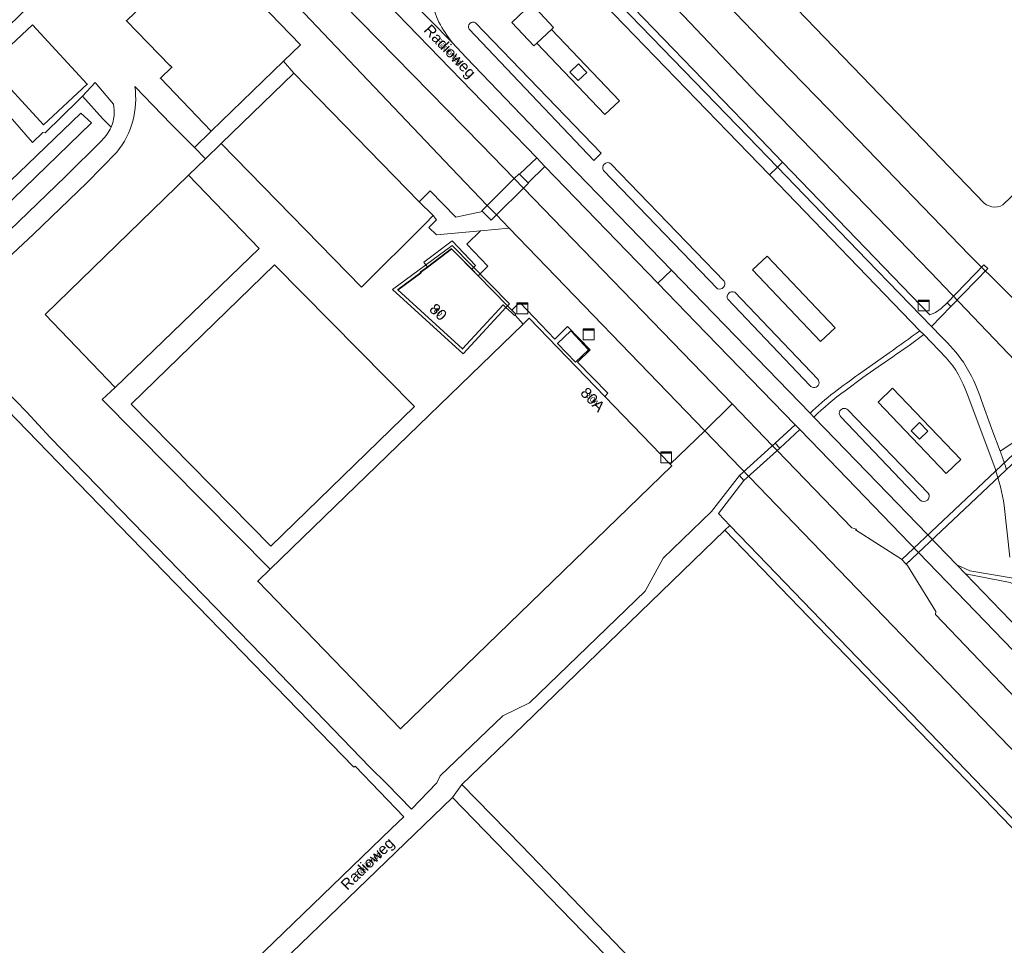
# Model space of a CAD drawing. Header units: metres. Extents: x 124322 to 125871, y 483990 to 485142.
# Tile 37 of 61: x 124943 to 125126, y 484403 to 484574. Entities that reach past the tile are written whole.
import ezdxf
from ezdxf.enums import TextEntityAlignment as Align

# ---------------------------------------------------------------- set-up
doc = ezdxf.new("R2010")
doc.units = ezdxf.units.M
for name, color, linetype, lineweight in [('B-RO-KL-DATA-S', 90, 'Continuous', 25), ('B-RO-KW-KUNSTWERK-GV', 170, 'Continuous', 18), ('B-RO-KW-KUNSTWERK_DEK-GV', 7, 'Continuous', 18), ('B-RO-KW-KUNSTWERK_DUIKER-GV', 170, 'Continuous', 18), ('B-RO-OG-BEBOUWING-GV', 7, 'Continuous', 35), ('B-RO-OG-BEBOUWING-T18', 7, 'Continuous', 18), ('B-RO-OG-BEBOUWING-T18 @ 0.5', 7, 'Continuous', 18), ('B-RO-OG-BEBOUWING-T18 @ 1', 7, 'Continuous', 18), ('B-RO-OG-BEBOUWING_LUIFEL-GV', 7, 'Continuous', 18), ('B-RO-OG-TERREIN_CULTUURSCHEIDING-GV', 7, 'Continuous', 0), ('B-RO-OG-TOPOGRAFIE-T18', 7, 'Continuous', 18), ('B-RO-OG-TOPOGRAFIE-T18 @ 0.5', 7, 'Continuous', 18), ('B-RO-OG-TOPOGRAFIE-T18 @ 1', 7, 'Continuous', 18), ('B-RO-OG-WATER-GV', 151, 'Continuous', 13), ('B-RO-VH-ONVERHARD-GV', 252, 'Continuous', 18), ('B-RO-VH-VERHARDING_GESLOTEN-GV', 252, 'Continuous', 18), ('B-RO-VH-VERHARDING_HALFVERHARDING-GV', 7, 'Continuous', 9), ('B-RO-VH-VERHARDING_OPEN-GV', 7, 'Continuous', 9), ('B-RO-VH-VERHARDING_TEGEL-GV', 7, 'Continuous', 9)]:
    doc.layers.add(name, color=color, linetype=linetype, lineweight=lineweight)
doc.styles.add('IBstijl', font='arial.ttf', dxfattribs={"height": 2})

# ---------------------------------------------------------------- blocks, each defined once
blk = doc.blocks.new('SKL-DATA_KAST-SO')
at = {"color": 0, "linetype": 'ByBlock', "lineweight": 18}
for points in [[(-2, 2), (2, 2), (2, 1.68), (-2, 1.68)], [(-2, 1.52), (2, 1.52), (2, -2), (-2, -2)]]:
    blk.add_lwpolyline(points, close=True, dxfattribs=at)
blk = doc.blocks.new('*U171')
at = {"layer": 'B-RO-OG-TOPOGRAFIE-T18 @ 0.5', "style": 'IBstijl'}
blk.add_text('Radioweg', height=1, rotation=-46.3, dxfattribs=at).set_placement((125022.905, 484568.298), align=Align.MIDDLE)
at = {"layer": 'B-RO-OG-TOPOGRAFIE-T18 @ 1', "style": 'IBstijl'}
blk.add_text('Radioweg', height=2, rotation=-46.3, dxfattribs=at).set_placement((125022.905, 484568.298), align=Align.MIDDLE)
blk = doc.blocks.new('*U174')
at = {"layer": 'B-RO-OG-TOPOGRAFIE-T18 @ 0.5', "style": 'IBstijl'}
blk.add_text('Radioweg', height=1, rotation=44.1, dxfattribs=at).set_placement((125007.922, 484417.48), align=Align.MIDDLE)
at = {"layer": 'B-RO-OG-TOPOGRAFIE-T18 @ 1', "style": 'IBstijl'}
blk.add_text('Radioweg', height=2, rotation=44.1, dxfattribs=at).set_placement((125007.922, 484417.48), align=Align.MIDDLE)
blk = doc.blocks.new('*U245')
at = {"layer": 'B-RO-OG-BEBOUWING-T18 @ 0.5', "style": 'IBstijl'}
blk.add_text('80', height=1, rotation=-42.5, dxfattribs=at).set_placement((125020.886, 484520.067), align=Align.MIDDLE)
at = {"layer": 'B-RO-OG-BEBOUWING-T18 @ 1', "style": 'IBstijl'}
blk.add_text('80', height=2, rotation=-42.5, dxfattribs=at).set_placement((125020.886, 484520.067), align=Align.MIDDLE)
blk = doc.blocks.new('*U255')
at = {"layer": 'B-RO-OG-BEBOUWING-T18 @ 0.5', "style": 'IBstijl'}
blk.add_text('80A', height=1, rotation=-46, dxfattribs=at).set_placement((125049.567, 484503.813), align=Align.MIDDLE)
at = {"layer": 'B-RO-OG-BEBOUWING-T18 @ 1', "style": 'IBstijl'}
blk.add_text('80A', height=2, rotation=-46, dxfattribs=at).set_placement((125049.567, 484503.813), align=Align.MIDDLE)

msp = doc.modelspace()

# ---------------------------------------------------------------- linework, layer by layer
at = {"layer": 'B-RO-KW-KUNSTWERK-GV'}
msp.add_lwpolyline([(125029.991, 484539.864), (125031.683, 484538.109), (125036.701, 484543.074), (125035.007, 484544.825)], close=True, dxfattribs=at)
at = {"layer": 'B-RO-KW-KUNSTWERK_DEK-GV'}
for points in [[(125122.19, 484528.818), (125115.349, 484521.763), (125116.063, 484521.07), (125122.908, 484528.122)], [(125077.626, 484488.811), (125084.279, 484494.791), (125083.454, 484495.7), (125076.802, 484489.718)]]:
    msp.add_lwpolyline(points, close=True, dxfattribs=at)
at = {"layer": 'B-RO-KW-KUNSTWERK_DUIKER-GV'}
msp.add_lwpolyline([(125130.594, 484494.773), (125129.776, 484495.651), (125106.921, 484474.14), (125107.759, 484473.281)], close=True, dxfattribs=at)
at = {"layer": 'B-RO-OG-BEBOUWING-GV'}
for points in [[(124992.188, 484566.647), (124995.314, 484569.66), (124985.891, 484579.425), (124985.655, 484579.197), (124982.442, 484576.094), (124974.075, 484584.793), (124963.005, 484574.121), (124971.039, 484565.808), (124971.09, 484565.858), (124971.436, 484565.496), (124969.303, 484563.445), (124978.711, 484553.661)], [(124945.596, 484573.381), (124937.482, 484565.842), (124947.618, 484554.809), (124955.736, 484562.347)], [(125028.271, 484526.797), (125027.096, 484527.987), (125023.37, 484531.763), (125018.9, 484528.402), (125017.617, 484527.437), (125017.677, 484527.344), (125013.41, 484524.203), (125025.413, 484513.208), (125032.911, 484521.393), (125033.452, 484520.898), (125033.761, 484521.234)], [(125063.949, 484491.815), (125051.791, 484504.39), (125037.763, 484518.899), (125036.627, 484517.799), (125003.685, 484485.893), (124989.661, 484472.303), (124987.376, 484470.088), (125013.894, 484442.694), (125064.247, 484491.507)], [(125046.382, 484510.751), (125048.804, 484513.073), (125045.495, 484516.564), (125043.056, 484514.244)]]:
    msp.add_lwpolyline(points, close=True, dxfattribs=at)
at = {"layer": 'B-RO-OG-BEBOUWING_LUIFEL-GV'}
msp.add_lwpolyline([(125028.271, 484526.797), (125033.761, 484521.234), (125034.093, 484521.594), (125023.492, 484532.414), (125012.395, 484524.25), (125025.51, 484512.273), (125033.452, 484520.898), (125032.911, 484521.393), (125025.413, 484513.208), (125013.41, 484524.203), (125017.677, 484527.344), (125017.617, 484527.437), (125023.37, 484531.763)], close=True, dxfattribs=at)
at = {"layer": 'B-RO-OG-TERREIN_CULTUURSCHEIDING-GV'}
for points in [[(124994.086, 484595.246), (124992.448, 484596.895), (124991.501, 484597.848), (124987.197, 484593.639), (125028.92, 484551.12), (125035.007, 484544.825), (125035.926, 484545.734), (125035.992, 484545.667), (125039.162, 484548.674), (125015.199, 484573.443)], [(125061.665, 484525.404), (125040.703, 484547.082), (125037.596, 484544.041), (125037.637, 484544), (125036.701, 484543.074), (125075.453, 484503.004), (125082.953, 484495.249), (125083.454, 484495.7), (125087.157, 484499.117), (125068.664, 484518.166)], [(125091.788, 484494.347), (125088.011, 484498.238), (125084.279, 484494.791), (125083.807, 484494.366), (125097.698, 484480.002), (125098.558, 484479.781), (125098.376, 484479.609), (125106.89, 484474.172), (125107.759, 484473.281), (125108.67, 484474.139), (125110.049, 484475.436)], [(125083.454, 484495.7), (125082.953, 484495.249), (125083.807, 484494.366), (125084.279, 484494.791)]]:
    msp.add_lwpolyline(points, close=True, dxfattribs=at)
for points in [[(125128.336, 484494.296), (125129.053, 484494.97), (125129.776, 484495.651), (125128.862, 484496.631), (125125.198, 484494.236)], [(125125.975, 484492.073), (125126.502, 484492.57), (125127.719, 484493.715), (125128.336, 484494.296)], [(125129.192, 484493.453), (125128.336, 484494.296), (125127.719, 484493.715), (125126.502, 484492.57), (125125.975, 484492.073)], [(125142.091, 484442.276), (125136.427, 484448.12), (125110.049, 484475.436), (125108.67, 484474.139), (125107.759, 484473.281), (125108.01, 484473.024), (125113.247, 484464.466), (125113.182, 484463.927), (125147.14, 484428.43), (125148.55, 484427.04), (125156.8, 484418.56), (125164.87, 484410.57), (125166.72, 484408.06), (125168.17, 484405.19), (125168.79, 484403.12)]]:
    msp.add_lwpolyline(points, dxfattribs=at)
for points in [[(125125.198, 484494.236, -0.0107419), (125125.975, 484492.073)], [(125125.975, 484492.073, -0.0054744), (125126.38, 484490.807)]]:
    msp.add_lwpolyline(points, format="xyb", dxfattribs=at)
at = {"layer": 'B-RO-OG-WATER-GV'}
for points in [[(125135.77, 484514.79), (125132.98, 484517.28), (125119.44, 484530.7), (125097.09, 484553.81), (125093.267, 484557.753), (125084.06, 484567.25), (125076.09, 484575.52), (125044.036, 484608.673), (125039.1, 484603.572), (125066.51, 484574.99), (125080.3, 484560.43), (125112.28, 484527.48), (125128.05, 484510.94), (125129.521, 484509.067)], [(125026.657, 484572.562), (125049.801, 484548.181), (125051.132, 484549.532), (125027.811, 484573.747)], [(124827.86, 484432.99), (124829.2, 484433.59), (124830.91, 484434.44), (124832.85, 484435.78), (124835.85, 484438.51), (124847.26, 484449.69), (124870.98, 484472.58), (124900.31, 484500.71), (124956.52, 484555.15), (124954.51, 484556.96), (124905.35, 484509.69), (124884.74, 484489.61), (124871.69, 484477.21), (124848.39, 484454.84)], [(125051.597, 484546.324), (125072.743, 484524.384)], [(125073.988, 484525.795), (125052.923, 484547.594)], [(125091.347, 484507.595), (125075.94, 484523.725)], [(125074.654, 484522.421), (125089.894, 484506.429)], [(125113.182, 484463.927), (125113.247, 484464.466), (125108.01, 484473.024), (125107.759, 484473.281), (125106.89, 484474.172), (125098.376, 484479.609), (125098.558, 484479.781), (125097.698, 484480.002), (125083.807, 484494.366), (125082.953, 484495.249), (125075.453, 484503.004), (125070.394, 484497.981), (125141.87, 484423.89), (125152.89, 484412.01), (125160.37, 484404.51)], [(125095.629, 484500.609), (125110.364, 484485.142)], [(125111.842, 484486.432), (125096.907, 484501.884)], [(125168.79, 484403.12), (125168.17, 484405.19), (125166.72, 484408.06), (125164.87, 484410.57), (125156.8, 484418.56), (125148.55, 484427.04), (125147.14, 484428.43), (125113.182, 484463.927)]]:
    msp.add_lwpolyline(points, dxfattribs=at)
msp.add_lwpolyline([(125028.92, 484551.12), (124987.197, 484593.639), (124984.92, 484595.96), (124984.4, 484596.16), (124983.66, 484596.27), (124983.03, 484596.21), (124981.614, 484594.837), (124980.34, 484593.6), (124980.35, 484592.71), (124980.61, 484591.8), (125023.28, 484546.82), (125029.991, 484539.864), (125031.683, 484538.109), (125034.072, 484535.633), (125070.394, 484497.981), (125075.453, 484503.004), (125036.701, 484543.074), (125035.007, 484544.825)], close=True, dxfattribs=at)
for points in [[(125027.811, 484573.747, 0.8318873), (125026.657, 484572.562)], [(125052.923, 484547.594, 0.871927), (125051.597, 484546.324)], [(125072.743, 484524.384, 0.6981664), (125073.988, 484525.795)], [(125075.94, 484523.725, 0.7335658), (125074.654, 484522.421)], [(125089.894, 484506.429, 1.0532687), (125091.347, 484507.595)], [(125096.907, 484501.884, 1.0334556), (125095.629, 484500.609)], [(125110.364, 484485.142, 0.9116999), (125111.842, 484486.432)]]:
    msp.add_lwpolyline(points, format="xyb", dxfattribs=at)
at = {"layer": 'B-RO-VH-ONVERHARD-GV'}
msp.add_lwpolyline([(125034.072, 484535.633), (125028.723, 484535.135), (125026.166, 484532.63), (125030.092, 484528.594), (125028.271, 484526.797), (125033.761, 484521.234), (125034.556, 484520.428), (125035.116, 484520.981), (125036.005, 484521.827), (125042.54, 484515.037), (125044.885, 484517.377), (125049.067, 484513.06), (125046.753, 484510.771), (125052.4, 484505.005), (125051.791, 484504.39), (125063.949, 484491.815), (125070.394, 484497.981)], close=True, dxfattribs=at)
for points in [[(125110.287, 484516.6, -0.0126701), (125104.611, 484512.516)], [(125103.173, 484510.302, -0.0064985), (125108.583, 484514.005)], [(125098.935, 484508.476, 0.0070633), (125094.364, 484505.133)], [(125094.364, 484505.133, 0.0307737), (125089.924, 484501.278)], [(125090.584, 484500.573, -0.0316486), (125096.403, 484505.449)]]:
    msp.add_lwpolyline(points, format="xyb", dxfattribs=at)
for points in [[(125108.583, 484514.005), (125111.036, 484515.877)], [(125111.036, 484515.877), (125110.287, 484516.6)], [(125104.611, 484512.516), (125098.935, 484508.476)], [(125096.403, 484505.449), (125099.71, 484507.907), (125103.173, 484510.302)], [(125089.924, 484501.278), (125090.584, 484500.573)], [(125117.153, 484473.139), (125118.764, 484471.472), (125127.093, 484469.855), (125129.198, 484468.665)], [(125127.971, 484470.628), (125119.555, 484472.05), (125117.153, 484473.139)]]:
    msp.add_lwpolyline(points, dxfattribs=at)
at = {"layer": 'B-RO-VH-VERHARDING_GESLOTEN-GV'}
for points in [[(125075.68, 484637.516), (125051.215, 484613.954), (125099.548, 484563.843), (125122.26, 484540.295), (125122.688, 484539.981), (125123.164, 484539.747), (125123.675, 484539.602), (125124.203, 484539.55), (125124.732, 484539.593), (125125.245, 484539.729), (125125.725, 484539.954), (125175.357, 484587.587), (125102.367, 484663.217)], [(124955.736, 484562.347), (124947.618, 484554.809), (124937.482, 484565.842), (124945.596, 484573.381)], [(125041.908, 484572.502), (125039.22, 484569.973), (125051.836, 484556.708), (125054.541, 484559.256)], [(125045.321, 484564.614), (125046.907, 484566.155), (125048.447, 484564.542), (125046.851, 484563.029)], [(124994.085, 484564.427), (124980.602, 484551.334), (125006.635, 484524.663), (125018.49, 484536.422), (125019.93, 484537.951), (125017.333, 484540.49)], [(124987.621, 484531.832), (124974.534, 484545.442), (124947.895, 484519.575), (124960.936, 484506.022)], [(125035.007, 484544.825), (125029.991, 484539.864), (125031.683, 484538.109), (125036.701, 484543.074)], [(125035.992, 484545.667), (125035.926, 484545.734), (125035.007, 484544.825), (125036.701, 484543.074), (125037.637, 484544), (125037.596, 484544.041)], [(125029.991, 484539.864), (125028.985, 484538.869), (125029.129, 484538.738), (125030.703, 484537.139), (125031.683, 484538.109)], [(125091.857, 484514.614), (125094.559, 484517.151), (125081.968, 484530.428), (125079.247, 484527.876)], [(124990.505, 484528.793), (124963.875, 484502.947), (124989.805, 484476.569), (125016.491, 484502.499)], [(125122.19, 484528.818), (125115.349, 484521.763), (125116.063, 484521.07), (125122.908, 484528.122)], [(125117.886, 484492.689), (125105.246, 484505.924), (125102.567, 484503.332), (125115.212, 484490.108)], [(125110.259, 484499.581), (125111.783, 484497.957), (125110.204, 484496.45), (125108.675, 484498.034)], [(125077.626, 484488.811), (125084.279, 484494.791), (125083.454, 484495.7), (125076.802, 484489.718)], [(125074.108, 484479.553), (125036.703, 484443.389), (125025.238, 484432.343), (125036.347, 484421.012), (125100.406, 484354.485), (125149.198, 484401.742), (125110.331, 484442.026)], [(125023.524, 484429.975), (124972.507, 484380.689), (125034.525, 484316.342), (125026.971, 484309.084), (125030.853, 484305.046), (125039.28, 484296.351), (125098.08, 484353.094)]]:
    msp.add_lwpolyline(points, close=True, dxfattribs=at)
for points in [[(125020.821, 484609.194), (125038.15, 484591.254), (125074.6, 484553.555), (125082.37, 484545.509), (125083.856, 484546.951), (125078.338, 484552.665), (125044.648, 484587.501), (125024.4, 484608.546)], [(124977.218, 484595.198), (124979.326, 484597.223), (124975.112, 484601.619), (124970.507, 484597.246), (124967.022, 484600.916), (124963.823, 484597.796), (124955.042, 484589.231), (124956.325, 484587.893), (124951.504, 484583.27), (124942.809, 484574.76), (124941.44, 484573.424), (124935.008, 484567.142), (124938.103, 484560.045), (124945.584, 484551.504), (124947.489, 484553.389), (124947.915, 484553.318), (124954.07, 484559.32), (124954.842, 484560.143), (124957.23, 484562.69), (124960.6, 484558.65)], [(124992.628, 484597.054), (124992.448, 484596.895), (124994.086, 484595.246), (125015.199, 484573.443), (125039.162, 484548.674), (125040.703, 484547.082), (125061.665, 484525.404), (125064.182, 484527.847), (125040.675, 484552.108), (125026.079, 484567.278), (125023.49, 484570.088), (125011.278, 484582.529), (125005.967, 484588.032), (124998.548, 484595.746)], [(124964.563, 484561.954), (124971.32, 484554.96), (124975.612, 484550.606), (124978.711, 484553.661), (124969.303, 484563.445), (124971.436, 484565.496), (124971.09, 484565.858), (124971.039, 484565.808), (124963.005, 484574.121), (124974.075, 484584.793)], [(125011.278, 484582.529), (125023.49, 484570.088)], [(124958.43, 484551.93), (124951.7, 484545.24), (124923.92, 484518.48), (124911.543, 484506.526), (124913.86, 484504.089), (124919.975, 484510.007), (124926.938, 484516.859), (124928.508, 484518.39), (124929.449, 484518.594), (124939.113, 484528.168), (124941.88, 484530.86), (124945.77, 484534.49), (124955.66, 484544.06), (124961.245, 484549.761)], [(125114.335, 484515.447), (125112.479, 484517.361), (125100.467, 484529.75), (125083.856, 484546.951), (125082.37, 484545.509), (125110.287, 484516.6), (125111.036, 484515.877), (125115.153, 484511.568)], [(125102.452, 484488.358), (125090.584, 484500.573), (125089.924, 484501.278), (125064.182, 484527.847), (125061.665, 484525.404), (125068.664, 484518.166), (125087.157, 484499.117), (125088.011, 484498.238), (125091.788, 484494.347), (125110.049, 484475.436), (125136.427, 484448.12), (125142.091, 484442.276)], [(125119.068, 484504.852), (125121.588, 484498.138), (125124.251, 484490.997)], [(125125.198, 484494.236), (125123.661, 484498.32), (125121.74, 484503.617)], [(125145.531, 484443.627), (125132.167, 484457.596), (125118.764, 484471.472), (125117.153, 484473.139), (125102.452, 484488.358)], [(125125.934, 484484.127), (125127.029, 484474.588)]]:
    msp.add_lwpolyline(points, dxfattribs=at)
for points in [[(125021.018, 484573.885, -0.0949177), (125019.255, 484581.086)], [(125023.49, 484570.088, -0.0504865), (125021.018, 484573.885)], [(124961.245, 484549.761, 0.2084647), (124964.563, 484561.954)], [(124960.6, 484558.65, -0.1527946), (124960.157, 484554.375)], [(124960.157, 484554.375, -0.1050105), (124958.43, 484551.93)], [(125118.382, 484510.745, 0.0449358), (125114.335, 484515.447)], [(125115.153, 484511.568, -0.10463), (125119.068, 484504.852)], [(125121.74, 484503.617, 0.0656744), (125118.382, 484510.745)], [(125125.975, 484492.073, 0.0107419), (125125.198, 484494.236)], [(125126.38, 484490.807, 0.0054744), (125125.975, 484492.073)], [(125124.251, 484490.997, -0.0469058), (125125.934, 484484.127)]]:
    msp.add_lwpolyline(points, format="xyb", dxfattribs=at)
at = {"layer": 'B-RO-VH-VERHARDING_HALFVERHARDING-GV'}
msp.add_lwpolyline([(125024.4, 484608.546), (125044.648, 484587.501), (125078.338, 484552.665), (125083.856, 484546.951), (125084.806, 484547.874), (125079.198, 484553.689), (125046.155, 484587.898), (125022.946, 484612.055)], dxfattribs=at)
msp.add_lwpolyline([(125084.806, 484547.874), (125083.856, 484546.951), (125100.467, 484529.75), (125112.479, 484517.361), (125116.063, 484521.07), (125115.349, 484521.763), (125114.272, 484520.697), (125113.207, 484519.965), (125112.137, 484519.552), (125101.917, 484530.134)], close=True, dxfattribs=at)
at = {"layer": 'B-RO-VH-VERHARDING_OPEN-GV'}
for points in [[(125039.22, 484569.973), (125041.908, 484572.502), (125042.275, 484572.864), (125038.19, 484577.247), (125034.529, 484573.791), (125038.632, 484569.446)], [(124994.085, 484564.427), (124992.188, 484566.647), (124978.711, 484553.661), (124975.612, 484550.606), (124977.686, 484548.503), (124980.602, 484551.334)], [(125045.321, 484564.614), (125046.851, 484563.029), (125048.447, 484564.542), (125046.907, 484566.155)], [(125018.9, 484528.402), (125018.21, 484529.319), (125023.452, 484533.288), (125027.835, 484528.717), (125027.096, 484527.987), (125028.271, 484526.797), (125030.092, 484528.594), (125026.166, 484532.63), (125028.723, 484535.135), (125020.57, 484534.374), (125019.151, 484535.776), (125020.573, 484537.183), (125019.93, 484537.951), (125018.49, 484536.422), (125006.635, 484524.663), (124980.602, 484551.334), (124977.686, 484548.503), (124974.534, 484545.442), (124987.621, 484531.832), (124960.936, 484506.022), (124958.487, 484503.838), (124989.661, 484472.303), (125003.685, 484485.893), (125036.627, 484517.799), (125035.149, 484519.498), (125035.071, 484519.414), (125034.548, 484519.893), (125033.914, 484520.474), (125033.452, 484520.898), (125032.911, 484521.393), (125025.413, 484513.208), (125013.41, 484524.203), (125017.677, 484527.344), (125017.617, 484527.437)], [(125029.129, 484538.738), (125024.163, 484537.687), (125019.381, 484542.586), (125017.333, 484540.49), (125019.93, 484537.951), (125020.573, 484537.183), (125019.151, 484535.776), (125020.57, 484534.374), (125028.723, 484535.135), (125034.072, 484535.633), (125031.683, 484538.109), (125030.703, 484537.139)], [(124963.875, 484502.947), (124990.505, 484528.793), (125016.491, 484502.499), (124989.805, 484476.569)], [(125034.556, 484520.428), (125033.761, 484521.234), (125033.452, 484520.898), (125033.914, 484520.474), (125034.548, 484519.893), (125035.071, 484519.414), (125035.149, 484519.498), (125035.305, 484519.669)], [(125034.556, 484520.428), (125035.305, 484519.669), (125035.149, 484519.498), (125036.627, 484517.799), (125037.763, 484518.899), (125051.791, 484504.39), (125052.4, 484505.005), (125046.753, 484510.771), (125049.067, 484513.06), (125044.885, 484517.377), (125042.54, 484515.037), (125036.005, 484521.827), (125035.116, 484520.981)], [(125046.382, 484510.751), (125043.056, 484514.244), (125045.495, 484516.564), (125048.804, 484513.073)], [(125088.011, 484498.238), (125087.157, 484499.117), (125083.454, 484495.7), (125084.279, 484494.791)], [(125110.259, 484499.581), (125108.675, 484498.034), (125110.204, 484496.45), (125111.783, 484497.957)]]:
    msp.add_lwpolyline(points, close=True, dxfattribs=at)
for points in [[(124960.6, 484558.65), (124957.23, 484562.69), (124954.842, 484560.143)], [(124954.842, 484560.143), (124958.598, 484555.941), (124960.157, 484554.375)], [(124972.507, 484380.689), (125023.524, 484429.975), (125025.238, 484432.343), (125036.703, 484443.389), (125074.108, 484479.553), (125075.031, 484480.436), (125072.888, 484482.665), (125077.626, 484488.811), (125076.802, 484489.718), (125071.598, 484483.013), (125062.625, 484474.349), (125059.298, 484468.231), (125037.859, 484447.545), (125032.882, 484445.122), (125021.248, 484433.972), (125020.621, 484432.647), (125015.948, 484427.76), (125011.436, 484432.43), (125008.14, 484435.66), (124988.22, 484456.28), (124948.85, 484496.8), (124944.497, 484501.464), (124930.148, 484516.174)], [(124933.114, 484509.807), (124961.766, 484480.319), (125005.215, 484435.569), (125005.49, 484435.752), (125014.53, 484426.382), (125012.208, 484424.213), (124995.782, 484408.302), (124974.32, 484387.599)], [(125150.95, 484401.715), (125110.404, 484443.714), (125078.534, 484476.791), (125075.031, 484480.436), (125074.108, 484479.553), (125110.331, 484442.026), (125149.198, 484401.742), (125100.406, 484354.485), (125036.347, 484421.012), (125025.238, 484432.343), (125023.524, 484429.975), (125098.08, 484353.094), (125039.28, 484296.351), (125030.853, 484305.046), (125026.971, 484309.084), (125025.43, 484308.01), (125030.772, 484302.488), (125039.208, 484293.823), (125100.845, 484353.252), (125103.47, 484355.833), (125104.824, 484354.464), (125111.161, 484360.591), (125109.869, 484361.914), (125141.528, 484392.59)]]:
    msp.add_lwpolyline(points, dxfattribs=at)
msp.add_lwpolyline([(124960.157, 484554.375, 0.1527946), (124960.6, 484558.65)], format="xyb", dxfattribs=at)
at = {"layer": 'B-RO-VH-VERHARDING_TEGEL-GV'}
msp.add_lwpolyline([(125040.703, 484547.082), (125039.162, 484548.674), (125035.992, 484545.667), (125037.596, 484544.041)], close=True, dxfattribs=at)

# ---------------------------------------------------------------- block references
at = {"layer": 'B-RO-KL-DATA-S', "xscale": 0.5, "yscale": 0.5, "zscale": 0.5}
for p in [(125036.503, 484520.74), (125111, 484521.265), (125048.811, 484515.925), (125063.215, 484493.084)]:
    msp.add_blockref('SKL-DATA_KAST-SO', p, dxfattribs=at)
at = {"layer": 'B-RO-OG-BEBOUWING-T18'}
for name in ['*U245', '*U255']:
    msp.add_blockref(name, (0, 0), dxfattribs=at)
at = {"layer": 'B-RO-OG-TOPOGRAFIE-T18'}
for name in ['*U171', '*U174']:
    msp.add_blockref(name, (0, 0), dxfattribs=at)

doc.saveas('drawing.dxf')
